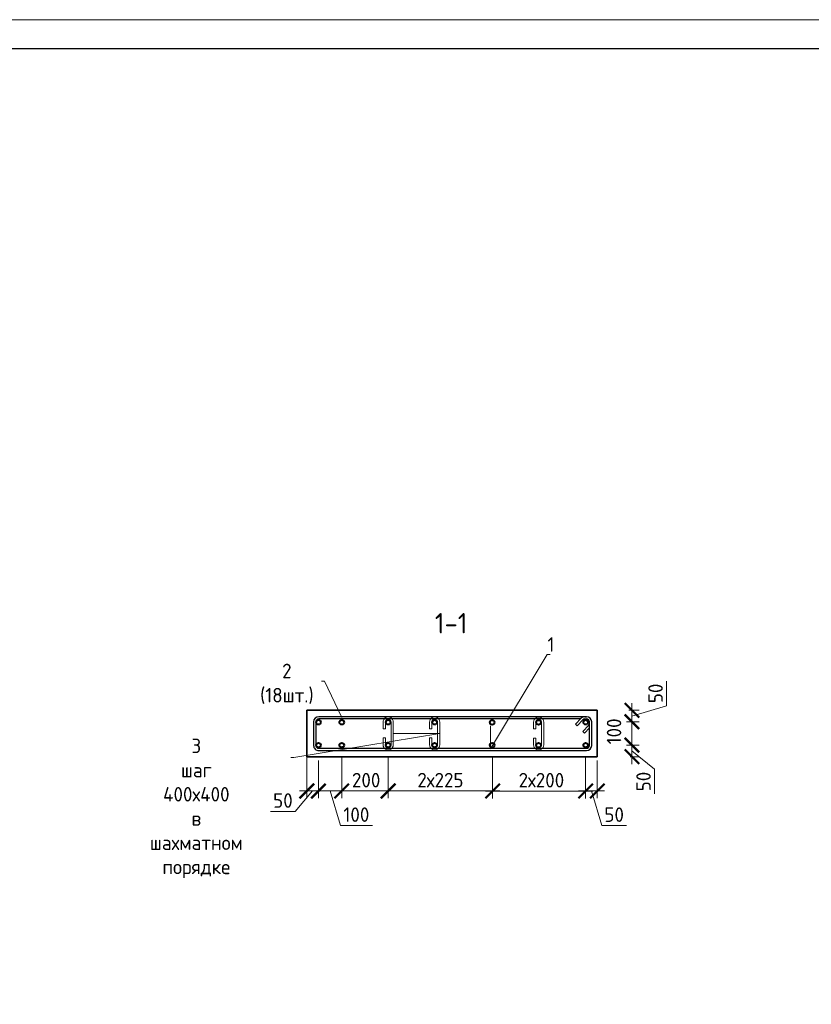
# Model space of a CAD drawing. Header units: millimetres. Extents: x 369815 to 1481759, y -423071 to -27917.
# Tile 187 of 256: x 557641 to 571271, y -318123 to -301178. Entities that reach past the tile are written whole.
import ezdxf
from ezdxf import colors
from ezdxf.entities.mleader import LeaderData, LeaderLine
from ezdxf.math import Vec2, Vec3

# ---------------------------------------------------------------- set-up
doc = ezdxf.new("R2010")
doc.units = ezdxf.units.MM
for name, color, linetype, lineweight in [('1 Стены', 3, 'Continuous', 30), ('Арм_шпильки', 143, 'Continuous', 18), ('Армирование', 3, 'Continuous', 40), ('подоснова', 151, 'Continuous', 5), ('РАЗМЕРЫ', 1, 'Continuous', 9), ('ТОНКИЕ', 7, 'Continuous', 9)]:
    doc.layers.add(name, color=color, linetype=linetype, lineweight=lineweight)
doc.layers.add('Колонна_ бетон', color=7, linetype='Continuous', lineweight=50, true_color=0xb4b496)
doc.layers.add('ТОЛСТЫЕ_ОСНОВНЫЕ', color=6, linetype='Continuous')
doc.styles.add('GOST 2.304', font='CS_Gost2304.shx')
doc.styles.add('GOST-2.304_Type-B', font='GOST_Common.ttf')
doc.dimstyles.new('мой 25', dxfattribs={"dimscale": 100, "dimtxt": 2.5, "dimasz": 2.5, "dimexe": 1.25, "dimexo": 0.625, "dimtad": 1, "dimdec": 0, "dimlfac": 0.5, "dimtxsty": 'GOST-2.304_Type-B', "dimblk": 'ARCHTICK', "dimcen": 2.5, "dimdle": 1.25, "dimaunit": 1, "dimadec": 1, "dimazin": 2, "dimtfac": 1, "dimtdec": 0, "dimtmove": 1, "dimatfit": 3, "dimfxl": 6, "dimfxlon": 1, "dimtfill": 1, "dimlwd": -1, "dimlwe": -1, "dimarcsym": 0})

# ---------------------------------------------------------------- blocks, each defined once
blk = doc.blocks.new('*U78')
at = {"layer": 'ТОЛСТЫЕ_ОСНОВНЫЕ', "color": 6}
blk.add_lwpolyline([(20, 5), (415, 5), (415, 292), (20, 292)], close=True, dxfattribs=at)
at = {"layer": 'ТОНКИЕ'}
blk.add_lwpolyline([(0, 0), (420, 0), (420, 297), (0, 297)], close=True, dxfattribs=at)
blk = doc.blocks.new('*U125')
at = {"color": 0, "linetype": 'ByBlock', "lineweight": -2}
for p, q in [((114.7, 1199.2), (12.5, 1199.2)), ((-10, 1176.7), (-10, 12.5)), ((-10, 1169.7), (-10, 1176.7)), ((0, 1169.7), (0, 1176.7)), ((3.7, 1160.9), (29.1, 1135.5)), ((114.7, 1189.2), (12.5, 1189.2)), ((53.8, 1160.1), (28.3, 1185.6)), ((38.8, 1189.3), (60.9, 1167.2)), ((60.9, 1167.2), (53.8, 1160.1)), ((127.2, 12.5), (127.2, 1176.7)), ((137.2, 12.5), (137.2, 1176.7)), ((22, 1128.4), (-3.4, 1153.8)), ((0, 1150.4), (0, 12.5)), ((29.1, 1135.5), (22, 1128.4)), ((12.5, 0), (114.7, 0)), ((12.5, -10), (114.7, -10))]:
    blk.add_line(p, q, dxfattribs=at)
for centre, radius, start, end in [((12.5, 1176.7), 22.5, 90, 180), ((114.7, 1176.7), 22.5, 0, 90), ((12.5, 1169.7), 22.5, 180, 225), ((12.5, 1176.7), 12.5, 90, 180), ((12.5, 1169.7), 12.5, 180, 225), ((19.5, 1176.7), 12.5, 45, 90), ((114.7, 1176.7), 12.5, 0, 90), ((12.5, 12.5), 22.5, 180, 270), ((12.5, 12.5), 12.5, 180, 270), ((114.7, 12.5), 12.5, 270, 0), ((114.7, 12.5), 22.5, 270, 0)]:
    blk.add_arc(centre, radius, start, end, dxfattribs=at)
at = {"style": 'GOST 2.304', "oblique": 15, "flags": 9}
for tag, p in [('ДИАМЕТР', (-52.8, -63)), ('КЛАСС', (-53, -68.7)), ('ДЛИНА', (-52.5, -73.8)), ('ПОЗИЦИЯ', (-52.3, -58)), ('МАССА', (-52.3, -78.3))]:
    blk.add_attdef(tag, p, '', height=2.5, dxfattribs=at)
blk = doc.blocks.new('_ArchTick')
at = {"color": 0, "linetype": 'ByBlock', "const_width": 0.15}
blk.add_lwpolyline([(-0.5, -0.5), (0.5, 0.5)], dxfattribs=at)
blk = doc.blocks.new('*D1508')
at = {"layer": 'DEFPOINTS', "color": 0, "transparency": 16777216}
for p in [(567585, -313063, -2880), (567385, -313261, -2880), (568183, -313261)]:
    blk.add_point(p, dxfattribs=at)
at = {"layer": 'РАЗМЕРЫ', "color": 0, "linetype": 'Continuous', "transparency": 16777216}
for p, q in [((568776, -312984), (568776, -312559)), ((568183, -312938), (568183, -313386)), ((568131, -313063), (568308, -313063)), ((568183, -313162), (568776, -312984)), ((568086, -313261), (568308, -313261))]:
    blk.add_line(p, q, dxfattribs=at)
at = {"layer": 'РАЗМЕРЫ', "color": 0, "transparency": 16777216, "xscale": 250, "yscale": 250, "zscale": 250}
for p, rotation in [((568183, -313063), 90), ((568183, -313261), 270)]:
    blk.add_blockref('_ArchTick', p, dxfattribs=dict(at, rotation=rotation))
at = {"layer": 'РАЗМЕРЫ', "color": 0, "transparency": 16777216, "insert": (568589, -312772), "char_height": 250, "attachment_point": 5, "rotation": 90, "style": 'GOST-2.304_Type-B', "bg_fill": 3, "box_fill_scale": 1.1, "bg_fill_color": 256, "bg_fill_true_color": 13158600, "bg_fill_transparency": 0}
blk.add_mtext('50', dxfattribs=at)
blk = doc.blocks.new('*D1509')
at = {"layer": 'DEFPOINTS', "color": 0, "transparency": 16777216}
for p in [(567385, -313663, -2880), (568183, -313663), (568087, -313863)]:
    blk.add_point(p, dxfattribs=at)
at = {"layer": 'РАЗМЕРЫ', "color": 0, "linetype": 'Continuous', "transparency": 16777216}
for p, q in [((568183, -313988), (568183, -313538)), ((568086, -313663), (568308, -313663)), ((568183, -313763), (568569, -314076)), ((568149, -313863), (568308, -313863)), ((568569, -314076), (568569, -314501))]:
    blk.add_line(p, q, dxfattribs=at)
at = {"layer": 'РАЗМЕРЫ', "color": 0, "transparency": 16777216, "xscale": 250, "yscale": 250, "zscale": 250}
for p, rotation in [((568183, -313663), 90), ((568183, -313863), 270)]:
    blk.add_blockref('_ArchTick', p, dxfattribs=dict(at, rotation=rotation))
at = {"layer": 'РАЗМЕРЫ', "color": 0, "transparency": 16777216, "insert": (568382, -314289), "char_height": 250, "attachment_point": 5, "rotation": 90, "style": 'GOST-2.304_Type-B', "bg_fill": 3, "box_fill_scale": 1.1, "bg_fill_color": 256, "bg_fill_true_color": 13158600, "bg_fill_transparency": 0}
blk.add_mtext('50', dxfattribs=at)
blk = doc.blocks.new('*D1510')
at = {"layer": 'DEFPOINTS', "color": 0, "transparency": 16777216}
for p in [(568183, -313261, 2880), (568183, -313261)]:
    blk.add_point(p, dxfattribs=at)
at = {"layer": 'РАЗМЕРЫ', "color": 0, "linetype": 'Continuous', "transparency": 16777216}
for p, q in [((568183, -313788), (568183, -313136)), ((568276, -313261), (568308, -313261)), ((568115, -313663), (568308, -313663))]:
    blk.add_line(p, q, dxfattribs=at)
at = {"layer": 'РАЗМЕРЫ', "color": 0, "transparency": 16777216, "insert": (567874, -313426), "char_height": 250, "attachment_point": 5, "rotation": 90, "style": 'GOST-2.304_Type-B', "bg_fill": 3, "box_fill_scale": 1.1, "bg_fill_color": 256, "bg_fill_true_color": 13158600, "bg_fill_transparency": 0}
blk.add_mtext('100', dxfattribs=at)
at = {"layer": 'DEFPOINTS', "color": 0, "transparency": 16777216}
blk.add_point((568052, -313663), dxfattribs=at)
at = {"layer": 'РАЗМЕРЫ', "color": 0, "transparency": 16777216, "xscale": 250, "yscale": 250, "zscale": 250}
for p, rotation in [((568183, -313261), 90), ((568183, -313663), 270)]:
    blk.add_blockref('_ArchTick', p, dxfattribs=dict(at, rotation=rotation))
blk = doc.blocks.new('*D1511')
at = {"layer": 'DEFPOINTS', "color": 0, "transparency": 16777216}
for p in [(563185, -313663), (563985, -313663), (563185, -314452)]:
    blk.add_point(p, dxfattribs=at)
at = {"layer": 'РАЗМЕРЫ', "color": 0, "linetype": 'Continuous', "transparency": 16777216}
for p, q in [((563185, -313852), (563185, -314577)), ((563985, -313852), (563985, -314577)), ((564110, -314452), (563060, -314452))]:
    blk.add_line(p, q, dxfattribs=at)
at = {"layer": 'РАЗМЕРЫ', "color": 0, "transparency": 16777216, "insert": (563606, -314265), "char_height": 250, "attachment_point": 5, "style": 'GOST-2.304_Type-B', "bg_fill": 3, "box_fill_scale": 1.1, "bg_fill_color": 256, "bg_fill_true_color": 13158600, "bg_fill_transparency": 0}
blk.add_mtext('200', dxfattribs=at)
at = {"layer": 'РАЗМЕРЫ', "color": 0, "transparency": 16777216, "xscale": 250, "yscale": 250, "zscale": 250, "rotation": 180}
blk.add_blockref('_ArchTick', (563185, -314452), dxfattribs=at)
at = {"layer": 'РАЗМЕРЫ', "color": 0, "transparency": 16777216, "xscale": 250, "yscale": 250, "zscale": 250}
blk.add_blockref('_ArchTick', (563985, -314452), dxfattribs=at)
blk = doc.blocks.new('*D1512')
at = {"layer": 'DEFPOINTS', "color": 0, "transparency": 16777216}
for p in [(563985, -313663), (565784, -313863), (565784, -314452)]:
    blk.add_point(p, dxfattribs=at)
at = {"layer": 'РАЗМЕРЫ', "color": 0, "linetype": 'Continuous', "transparency": 16777216}
for p, q in [((563985, -313852), (563985, -314577)), ((565784, -313925), (565784, -314577)), ((563860, -314452), (565909, -314452))]:
    blk.add_line(p, q, dxfattribs=at)
at = {"layer": 'РАЗМЕРЫ', "color": 0, "transparency": 16777216, "xscale": 250, "yscale": 250, "zscale": 250, "rotation": 180}
blk.add_blockref('_ArchTick', (563985, -314452), dxfattribs=at)
at = {"layer": 'РАЗМЕРЫ', "color": 0, "transparency": 16777216, "xscale": 250, "yscale": 250, "zscale": 250}
blk.add_blockref('_ArchTick', (565784, -314452), dxfattribs=at)
at = {"layer": 'РАЗМЕРЫ', "color": 0, "transparency": 16777216, "insert": (564885, -314265), "char_height": 250, "attachment_point": 5, "style": 'GOST-2.304_Type-B', "bg_fill": 3, "box_fill_scale": 1.1, "bg_fill_color": 256, "bg_fill_true_color": 13158600, "bg_fill_transparency": 0}
blk.add_mtext('2х225', dxfattribs=at)
blk = doc.blocks.new('*D1513')
at = {"layer": 'DEFPOINTS', "color": 0, "transparency": 16777216}
for p in [(567385, -313663), (567585, -313863), (567585, -314452)]:
    blk.add_point(p, dxfattribs=at)
at = {"layer": 'РАЗМЕРЫ', "color": 0, "linetype": 'Continuous', "transparency": 16777216}
for p, q in [((567385, -313852), (567385, -314577)), ((567585, -313925), (567585, -314577)), ((567260, -314452), (567710, -314452)), ((567485, -314452), (567663, -315046)), ((567663, -315046), (568088, -315046))]:
    blk.add_line(p, q, dxfattribs=at)
at = {"layer": 'РАЗМЕРЫ', "color": 0, "transparency": 16777216, "xscale": 250, "yscale": 250, "zscale": 250, "rotation": 180}
blk.add_blockref('_ArchTick', (567385, -314452), dxfattribs=at)
at = {"layer": 'РАЗМЕРЫ', "color": 0, "transparency": 16777216, "xscale": 250, "yscale": 250, "zscale": 250}
blk.add_blockref('_ArchTick', (567585, -314452), dxfattribs=at)
at = {"layer": 'РАЗМЕРЫ', "color": 0, "transparency": 16777216, "insert": (567876, -314859), "char_height": 250, "attachment_point": 5, "style": 'GOST-2.304_Type-B', "bg_fill": 3, "box_fill_scale": 1.1, "bg_fill_color": 256, "bg_fill_true_color": 13158600, "bg_fill_transparency": 0}
blk.add_mtext('50', dxfattribs=at)
blk = doc.blocks.new('*U123')
for p, q in [((-8, 0), (-7.4, 4.7)), ((-7.4, 4.7), (-5.6, 9)), ((-5.6, 9), (-2.7, 12.7)), ((-2.7, 12.7), (1, 15.6)), ((1, 15.6), (5.3, 17.4)), ((5.3, 17.4), (10, 18)), ((34, 18), (10, 18)), ((10, 10), (34, 10)), ((34, 10), (34, 18)), ((66, 18), (90, 18)), ((66, 10), (66, 18)), ((90, 10), (66, 10)), ((94.7, 17.4), (90, 18)), ((99, 15.6), (94.7, 17.4)), ((102.7, 12.7), (99, 15.6)), ((105.6, 9), (102.7, 12.7)), ((107.4, 4.7), (105.6, 9)), ((108, 0), (107.4, 4.7)), ((107.4, -4.7), (108, 0)), ((-7.4, -4.7), (-8, 0)), ((-5.6, -9), (-7.4, -4.7)), ((-2.7, -12.7), (-5.6, -9)), ((1, -15.6), (-2.7, -12.7)), ((5.3, -17.4), (1, -15.6)), ((10, -18), (5.3, -17.4)), ((10, -18), (90, -18)), ((90, -18), (94.7, -17.4)), ((94.7, -17.4), (99, -15.6)), ((99, -15.6), (102.7, -12.7)), ((102.7, -12.7), (105.6, -9)), ((105.6, -9), (107.4, -4.7))]:
    blk.add_line(p, q)
at = {"color": 0, "linetype": 'ByBlock', "lineweight": -2}
for p, q in [((0, 0), (0.3, 2.6)), ((0.3, 2.6), (1.3, 5)), ((1.3, 5), (2.9, 7.1)), ((2.9, 7.1), (5, 8.7)), ((5, 8.7), (7.4, 9.7)), ((7.4, 9.7), (10, 10)), ((92.6, 9.7), (90, 10)), ((95, 8.7), (92.6, 9.7)), ((97.1, 7.1), (95, 8.7)), ((98.7, 5), (97.1, 7.1)), ((99.7, 2.6), (98.7, 5)), ((100, 0), (99.7, 2.6)), ((99.7, -2.6), (100, 0)), ((0.3, -2.6), (0, 0)), ((1.3, -5), (0.3, -2.6)), ((2.9, -7.1), (1.3, -5)), ((5, -8.7), (2.9, -7.1)), ((7.4, -9.7), (5, -8.7)), ((10, -10), (7.4, -9.7)), ((10, -10), (90, -10)), ((90, -10), (92.6, -9.7)), ((92.6, -9.7), (95, -8.7)), ((95, -8.7), (97.1, -7.1)), ((97.1, -7.1), (98.7, -5)), ((98.7, -5), (99.7, -2.6))]:
    blk.add_line(p, q, dxfattribs=at)
at = {"style": 'GOST 2.304', "oblique": 15, "flags": 9}
for tag, p in [('ДИАМЕТР', (117.8, -62.2)), ('ПОЗИЦИЯ', (118, -56.6)), ('КЛАСС', (118, -67.8)), ('ДЛИНА', (118.1, -72.5)), ('МАССА', (118.7, -78.2))]:
    blk.add_attdef(tag, p, '', height=2.5, dxfattribs=at)
blk = doc.blocks.new('_None')
blk = doc.blocks.new('*D1526')
at = {"layer": 'DEFPOINTS', "color": 0, "transparency": 16777216}
for p in [(565784, -313664), (567385, -313852), (565784, -314454)]:
    blk.add_point(p, dxfattribs=at)
at = {"layer": 'РАЗМЕРЫ', "color": 0, "linetype": 'Continuous', "transparency": 16777216}
for p, q in [((565784, -313854), (565784, -314579)), ((567385, -313915), (567385, -314579)), ((567510, -314454), (565659, -314454))]:
    blk.add_line(p, q, dxfattribs=at)
at = {"layer": 'РАЗМЕРЫ', "color": 0, "transparency": 16777216, "xscale": 250, "yscale": 250, "zscale": 250, "rotation": 180}
blk.add_blockref('_ArchTick', (565784, -314454), dxfattribs=at)
at = {"layer": 'РАЗМЕРЫ', "color": 0, "transparency": 16777216, "xscale": 250, "yscale": 250, "zscale": 250}
blk.add_blockref('_ArchTick', (567385, -314454), dxfattribs=at)
at = {"layer": 'РАЗМЕРЫ', "color": 0, "transparency": 16777216, "insert": (566623, -314266), "char_height": 250, "attachment_point": 5, "style": 'GOST-2.304_Type-B', "bg_fill": 3, "box_fill_scale": 1.1, "bg_fill_color": 256, "bg_fill_true_color": 13158600, "bg_fill_transparency": 0}
blk.add_mtext('2х200', dxfattribs=at)
blk = doc.blocks.new('*D1527')
at = {"layer": 'DEFPOINTS', "color": 0, "transparency": 16777216}
for p in [(562585, -313663), (562785, -313863), (562785, -314452)]:
    blk.add_point(p, dxfattribs=at)
at = {"layer": 'РАЗМЕРЫ', "color": 0, "linetype": 'Continuous', "transparency": 16777216}
for p, q in [((562585, -313852), (562585, -314577)), ((562785, -313925), (562785, -314577)), ((562685, -314452), (562385, -314803)), ((562460, -314452), (562910, -314452)), ((562385, -314803), (561960, -314803))]:
    blk.add_line(p, q, dxfattribs=at)
at = {"layer": 'РАЗМЕРЫ', "color": 0, "transparency": 16777216, "xscale": 250, "yscale": 250, "zscale": 250, "rotation": 180}
blk.add_blockref('_ArchTick', (562585, -314452), dxfattribs=at)
at = {"layer": 'РАЗМЕРЫ', "color": 0, "transparency": 16777216, "xscale": 250, "yscale": 250, "zscale": 250}
blk.add_blockref('_ArchTick', (562785, -314452), dxfattribs=at)
at = {"layer": 'РАЗМЕРЫ', "color": 0, "transparency": 16777216, "insert": (562173, -314616), "char_height": 250, "attachment_point": 5, "style": 'GOST-2.304_Type-B', "bg_fill": 3, "box_fill_scale": 1.1, "bg_fill_color": 256, "bg_fill_true_color": 13158600, "bg_fill_transparency": 0}
blk.add_mtext('50', dxfattribs=at)
blk = doc.blocks.new('*D1518')
at = {"layer": 'DEFPOINTS', "color": 0, "transparency": 16777216}
for p in [(562785, -313863), (563185, -314175), (563185, -314452)]:
    blk.add_point(p, dxfattribs=at)
at = {"layer": 'РАЗМЕРЫ', "color": 0, "linetype": 'Continuous', "transparency": 16777216}
for p, q in [((562785, -313925), (562785, -314577)), ((563185, -314238), (563185, -314577)), ((562660, -314452), (563310, -314452)), ((562985, -314452), (563163, -315046)), ((563163, -315046), (563713, -315046))]:
    blk.add_line(p, q, dxfattribs=at)
at = {"layer": 'РАЗМЕРЫ', "color": 0, "transparency": 16777216, "xscale": 250, "yscale": 250, "zscale": 250, "rotation": 180}
blk.add_blockref('_ArchTick', (562785, -314452), dxfattribs=at)
at = {"layer": 'РАЗМЕРЫ', "color": 0, "transparency": 16777216, "xscale": 250, "yscale": 250, "zscale": 250}
blk.add_blockref('_ArchTick', (563185, -314452), dxfattribs=at)
at = {"layer": 'РАЗМЕРЫ', "color": 0, "lineweight": 50, "transparency": 16777216, "insert": (563438, -314859), "char_height": 250, "attachment_point": 5, "style": 'GOST-2.304_Type-B', "bg_fill": 3, "box_fill_scale": 1.1, "bg_fill_color": 256, "bg_fill_true_color": 13158600, "bg_fill_transparency": 0}
blk.add_mtext('100', dxfattribs=at)

msp = doc.modelspace()

# ---------------------------------------------------------------- linework, layer by layer
at = {"layer": '1 Стены', "color": 252, "lineweight": 0, "true_color": 0x939598}
for p, q in [((562585.3, -313863.4, 3100), (562585.3, -313063.4, 3100)), ((562585.3, -313063.4, 3100), (567585.2, -313063.4, 3100)), ((567585.2, -313863.4, 3100), (562585.3, -313863.4, 3100))]:
    msp.add_line(p, q, dxfattribs=at)
at = {"layer": 'Армирование', "color": 3}
for centre in [(562785.3, -313269.5, 3100), (563185.3, -313269.5, 3100), (563985.3, -313269.5, 3100), (564785.3, -313269.5, 3100), (565775.2, -313270.8, 3100), (566575.2, -313270.8, 3100), (567385.3, -313269.5, 3100), (562785.3, -313662.8, 3100), (566575.2, -313664.2, 3100), (567385.3, -313662.8, 3100)]:
    msp.add_circle(centre, 40, dxfattribs=at)
at = {"layer": 'Колонна_ бетон', "color": 180, "linetype": 'Continuous', "lineweight": 35, "transparency": 33554687}
for p, q in [((562585.2, -313062.8, 5980), (567585.2, -313062.8, 5980)), ((562585.2, -313062.8, 5980), (562585.2, -313862.8, 5980)), ((567585.2, -313862.8, 5980), (567585.2, -313062.8, 5980)), ((562585.2, -313862.8, 5980), (567585.2, -313862.8, 5980))]:
    msp.add_line(p, q, dxfattribs=at)

# ---------------------------------------------------------------- block references
at = {"xscale": 100, "yscale": 100, "zscale": 100}
msp.add_blockref('*U78', (542900.4, -330877.6, 3100), dxfattribs=at)
at = {"lineweight": 30, "xscale": 3.959999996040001, "yscale": 3.959999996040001, "zscale": 3.959999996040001, "rotation": 269.9999999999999}
msp.add_blockref('*U125', (562740.6, -313212.8, 3100), dxfattribs=at)
at = {"layer": 'Арм_шпильки', "color": 3, "xscale": 4.875, "yscale": 4.875, "zscale": 4.875, "rotation": 89.99999999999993}
msp.add_blockref('*U123', (566575.2, -313706, 3100), dxfattribs=at)

# ---------------------------------------------------------------- texts
at = {"layer": 'РАЗМЕРЫ', "insert": (565069.6, -311564.6, 3100), "char_height": 350, "attachment_point": 5, "style": 'GOST-2.304_Type-B'}
msp.add_mtext_dynamic_manual_height_columns('1-1', width=3941.213, gutter_width=625, heights=[0], dxfattribs=at)

# ---------------------------------------------------------------- leaders
at = {"layer": 'подоснова'}
ml = msp.add_multileader_mtext('Standard', dxfattribs=at)
ml.set_content('2 (18шт.)', color=256, style='GOST-2.304_Type-B')
ml.set_leader_properties(color=256, linetype='ByLayer', lineweight=15)
ml.set_arrow_properties(name='NONE')
ml.build(insert=Vec2(0, 0))
ml.multileader.update_dxf_attribs({"text_left_attachment_type": 6, "text_right_attachment_type": 6, "dogleg_length": 10, "arrow_head_size": 18})
ctx = ml.context
ctx.base_point, ctx.char_height, ctx.arrow_head_size, ctx.landing_gap_size, ctx.plane_origin = Vec3(561603.1, -312561.4, 3100), 250, 18, 20, Vec3(559500.2, -312015.4, 3100)
ctx.left_attachment, ctx.right_attachment, ctx.text_align_type = 6, 6, 1
notes = []
notes.append((ctx, [(1, (1, 1, 0), (562888.7, -312561.4, 3100), (-1, 0), 10, [(0, [(563190, -313184.9, 3100)], 0, [])])]))
ctx.mtext.insert, ctx.mtext.width, ctx.mtext.alignment, ctx.mtext.flow_direction = Vec3(562240.9, -312261.4, 3100), 22.898, 2, 5
for ctx, leaders in notes:
    for number, flags, end, landing, length, lines in leaders:
        leader = LeaderData()
        leader.index, (leader.has_last_leader_line, leader.has_dogleg_vector, leader.attachment_direction) = number, flags
        leader.last_leader_point, leader.dogleg_vector, leader.dogleg_length = Vec3(end), Vec3(landing), length
        for number, points, colour, breaks in lines:
            line = LeaderLine()
            line.index, line.vertices, line.color, line.breaks = number, Vec3.list(points), colors.encode_raw_color(colour), breaks
            leader.lines.append(line)
        ctx.leaders.append(leader)

# ---------------------------------------------------------------- next in the draw order: dimensions: what is measured, and where the dimension line sits
at = {"layer": 'РАЗМЕРЫ', "color": 146, "true_color": 0x006272}
dim = msp.add_linear_dim(base=(568182.5, -313261.5, 5980), p1=(567585.2, -313062.8, 3100), p2=(567385.3, -313261.5, 3100), angle=90, dimstyle='мой 25', override={"dimlfac": 0.25}, dxfattribs=at)
dim.commit()
dim.dimension.update_dxf_attribs({"geometry": '*D1508', "text_midpoint": (568588.8, -312921.5, 5980)})
dim = msp.add_linear_dim(base=(568182.5, -313662.8, 5980), p1=(568086.8, -313862.8, 5980), p2=(567385.3, -313662.8, 3100), angle=90, dimstyle='мой 25', override={"dimlfac": 0.25}, dxfattribs=at)
dim.commit()
dim.dimension.update_dxf_attribs({"geometry": '*D1509', "text_midpoint": (568569.1, -314138.8, 5980), "dimtype": 160})
dim = msp.add_linear_dim(base=(563185.3, -314452.4, 3100), p1=(563985.3, -313662.8, 3100), p2=(563185.3, -313662.8, 3100), angle=180, text='200', dimstyle='мой 25', override={"dimlfac": 0.25}, dxfattribs=at)
dim.commit()
dim.dimension.update_dxf_attribs({"geometry": '*D1511', "text_midpoint": (563606.2, -314452.4, 3100), "dimtype": 160})

# ---------------------------------------------------------------- next in the draw order: linework, layer by layer
at = {"layer": 'Армирование', "color": 3}
msp.add_circle((563185.3, -313662.8, 3100), 40, dxfattribs=at)

# ---------------------------------------------------------------- next in the draw order: dimensions: what is measured, and where the dimension line sits
at = {"layer": 'РАЗМЕРЫ', "color": 146, "true_color": 0x006272}
dim = msp.add_linear_dim(base=(568182.5, -313261.5, 3100), p1=(568052.2, -313662.8, 3100), p2=(568182.5, -313261.5, 5980), angle=90, dimstyle='мой 25', override={"dimlfac": 0.25}, dxfattribs=at)
dim.commit()
dim.dimension.update_dxf_attribs({"geometry": '*D1510', "text_midpoint": (568061, -313425.7, 3100), "dimtype": 160})
dim = msp.add_linear_dim(base=(565784, -314452.4, 3100), p1=(563985.3, -313662.8, 3100), p2=(565784, -313862.8, 3100), angle=180, text='2х225', dimstyle='мой 25', override={"dimlfac": 0.25}, dxfattribs=at)
dim.commit()
dim.dimension.update_dxf_attribs({"geometry": '*D1512', "text_midpoint": (564884.6, -314264.9, 3100)})

# ---------------------------------------------------------------- next in the draw order: linework, layer by layer
at = {"layer": 'Армирование', "color": 3}
for centre in [(563985.3, -313662.8, 3100), (564785.3, -313662.8, 3100), (565775.2, -313664.2, 3100)]:
    msp.add_circle(centre, 40, dxfattribs=at)

# ---------------------------------------------------------------- next in the draw order: block references
at = {"layer": 'Арм_шпильки', "color": 3, "xscale": 4.875, "yscale": 4.875, "zscale": 4.875, "rotation": 89.99999999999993}
for p in [(563985.3, -313704.6, 3100), (564785.3, -313704.6, 3100)]:
    msp.add_blockref('*U123', p, dxfattribs=at)

# ---------------------------------------------------------------- next in the draw order: dimensions: what is measured, and where the dimension line sits
at = {"layer": 'РАЗМЕРЫ', "color": 146, "true_color": 0x006272}
dim = msp.add_linear_dim(base=(567585.2, -314452.4, 3100), p1=(567385.3, -313662.8, 3100), p2=(567585.2, -313862.8, 3100), angle=180, dimstyle='мой 25', override={"dimlfac": 0.25}, dxfattribs=at)
dim.commit()
dim.dimension.update_dxf_attribs({"geometry": '*D1513', "text_midpoint": (567725.9, -314858.6, 3100)})

# ---------------------------------------------------------------- next in the draw order: leaders
at = {"layer": 'подоснова'}
ml = msp.add_multileader_mtext('Standard', dxfattribs=at)
ml.set_content('1 ', color=256, style='GOST-2.304_Type-B')
ml.set_leader_properties(color=256, linetype='ByLayer', lineweight=15)
ml.set_arrow_properties(name='NONE')
ml.build(insert=Vec2(0, 0))
ml.multileader.update_dxf_attribs({"text_left_attachment_type": 6, "text_right_attachment_type": 6, "dogleg_length": 10, "arrow_head_size": 18})
ctx = ml.context
ctx.base_point, ctx.char_height, ctx.arrow_head_size, ctx.landing_gap_size, ctx.plane_origin = Vec3(566729.8, -312104.8, 3100), 250, 18, 20, Vec3(563976.2, -310802.3, 3100)
ctx.left_attachment, ctx.right_attachment, ctx.text_align_type = 6, 6, 1
notes = []
notes.append((ctx, [(0, (1, 1, 0), (566719.8, -312104.8, 3100), (1, 0), 10, [(1, [(565746.7, -313332.7, 3100), (565746.7, -313726.1, 3100)], 0, [])])]))
ctx.mtext.insert, ctx.mtext.width, ctx.mtext.alignment, ctx.mtext.flow_direction = Vec3(566787.3, -311804.8, 3100), 22.898, 2, 5
ml = msp.add_multileader_mtext('Standard', dxfattribs=at)
ml.set_content('3 шаг 400х400 \\Pв шахматном порядке ', color=256, style='GOST-2.304_Type-B')
ml.set_leader_properties(color=256, linetype='ByLayer', lineweight=15)
ml.set_arrow_properties(name='NONE')
ml.build(insert=Vec2(0, 0))
ml.multileader.update_dxf_attribs({"text_left_attachment_type": 6, "text_right_attachment_type": 6, "dogleg_length": 10, "arrow_head_size": 18})
ctx = ml.context
ctx.base_point, ctx.char_height, ctx.arrow_head_size, ctx.landing_gap_size, ctx.plane_origin = Vec3(559013.9, -313874.7, 3100), 250, 18, 20, Vec3(561988.1, -314169.8, 3100)
ctx.left_attachment, ctx.right_attachment, ctx.text_align_type = 6, 6, 1
notes.append((ctx, [(1, (1, 1, 0), (562360.2, -313874.7, 3100), (-1, 0), 10, [(1, [(564073, -313460.9, 3100), (564873, -313460.9, 3100)], 0, [])])]))
ctx.mtext.insert, ctx.mtext.width, ctx.mtext.alignment, ctx.mtext.flow_direction = Vec3(560682.1, -313549.7, 3100), 22.898, 2, 5
for ctx, leaders in notes:
    for number, flags, end, landing, length, lines in leaders:
        leader = LeaderData()
        leader.index, (leader.has_last_leader_line, leader.has_dogleg_vector, leader.attachment_direction) = number, flags
        leader.last_leader_point, leader.dogleg_vector, leader.dogleg_length = Vec3(end), Vec3(landing), length
        for number, points, colour, breaks in lines:
            line = LeaderLine()
            line.index, line.vertices, line.color, line.breaks = number, Vec3.list(points), colors.encode_raw_color(colour), breaks
            leader.lines.append(line)
        ctx.leaders.append(leader)

# ---------------------------------------------------------------- next in the draw order: dimensions: what is measured, and where the dimension line sits
at = {"layer": 'РАЗМЕРЫ', "color": 146, "true_color": 0x006272}
dim = msp.add_linear_dim(base=(562785.3, -314452.4, 3100), p1=(562585.3, -313662.8, 3100), p2=(562785.3, -313862.8, 3100), angle=180, dimstyle='мой 25', override={"dimlfac": 0.25}, dxfattribs=at)
dim.commit()
dim.dimension.update_dxf_attribs({"geometry": '*D1527', "text_midpoint": (562323, -314803.3, 3100), "dimtype": 160})
dim = msp.add_linear_dim(base=(565784, -314453.8, 3100), p1=(567385.3, -313852.4, 3100), p2=(565784, -313664.2, 3100), angle=180, text='2х200', dimstyle='мой 25', override={"dimlfac": 0.25}, dxfattribs=at)
dim.commit()
dim.dimension.update_dxf_attribs({"geometry": '*D1526', "text_midpoint": (566622.5, -314453.8, 3100), "dimtype": 160})

# ---------------------------------------------------------------- next in the draw order: dimensions: what is measured, and where the dimension line sits
at = {"layer": 'РАЗМЕРЫ', "color": 146, "lineweight": 50, "true_color": 0x006272}
dim = msp.add_linear_dim(base=(563185.3, -314452.4, 3100), p1=(562785.3, -313862.8, 3100), p2=(563185.3, -314175.3, 3100), angle=180, dimstyle='мой 25', override={"dimlfac": 0.25}, dxfattribs=at)
dim.commit()
dim.dimension.update_dxf_attribs({"geometry": '*D1518', "text_midpoint": (563225.9, -314858.6, 3100)})

doc.saveas('drawing.dxf')
